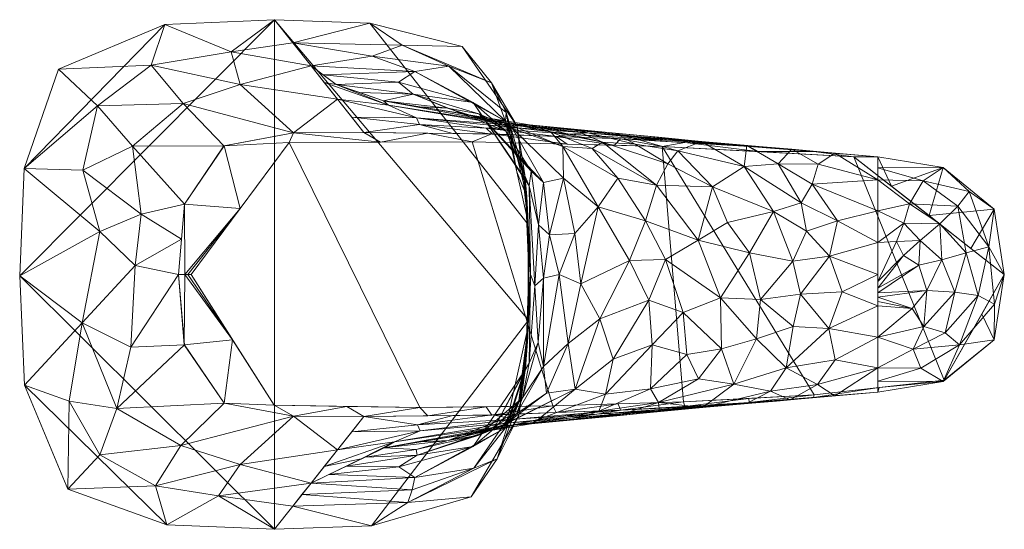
# Model space of a CAD drawing. Header units: millimetres. Extents: x -165 to 165, y -40 to 120.
# Tile 9 of 9: x 78 to 165, y -23 to 23. Entities that reach past the tile are written whole.
import ezdxf

# ---------------------------------------------------------------- set-up
doc = ezdxf.new("R2010")
doc.units = ezdxf.units.MM
doc.layers.add('A-GENM', color=13, linetype='Continuous')

# ---------------------------------------------------------------- blocks, each defined once
blk = doc.blocks.new('Model_FFAS1703-101GL0BF0 - Model_FFAS1703-101GL0BF0-430332-Preview')
at = {"layer": 'A-GENM', "lineweight": 9}
mesh = blk.add_polyface(dxfattribs=at)
corners = [(100, -22.5), (90.502, -22.092), (81.751, -18.96), (77.939, -9.758), (77.5, -0.126), (77.893, 9.365), (80.936, 18.13), (90.322, 22.071), (100, 22.5), (108.442, 22.201), (116.586, 20.137), (121.464, 13.092), (122.437, 4.423), (122.449, -4.044), (121.615, -12.445), (117.391, -19.633), (108.587, -22.188)]
mesh.append_faces([[corners[k] for k in face] for face in [(0, 8, 13, 16), (8, 0, 4)]], dxfattribs={"vtx0": -1, "vtx1": -1, "vtx2": -1})
mesh.append_faces([[corners[k] for k in face] for face in [(4, 0, 1, 3), (8, 4, 5, 7)]], dxfattribs={"vtx0": -1, "vtx2": -1})
mesh.append_faces([[corners[k] for k in face] for face in [(2, 3, 1), (6, 7, 5), (11, 12, 9, 10)]], dxfattribs={"vtx1": -1})
mesh.append_faces([[corners[k] for k in face] for face in [(8, 9, 12, 13)]], dxfattribs={"vtx1": -1, "vtx3": -1})
mesh.append_faces([[corners[k] for k in face] for face in [(14, 15, 16, 13)]], dxfattribs={"vtx2": -1})
mesh = blk.add_polyface(dxfattribs=at)
corners = [(100, -22.5), (101.622, -20.46, 9.12), (103.244, -18.421, 18.241), (105.579, -15.485, 31.37), (107.915, -12.548, 44.5), (101.689, -12.512, 44.5), (95.568, -11.371, 44.5), (92.048, -6.205, 44.5), (91.539, 0, 44.5), (92.05, 6.215, 44.5), (95.548, 11.361, 44.5), (101.679, 12.511, 44.5), (107.915, 12.548, 44.5), (105.579, 15.485, 31.37), (103.244, 18.421, 18.241), (101.622, 20.46, 9.12), (100, 22.5), (90.322, 22.071), (80.936, 18.13), (77.893, 9.365), (77.5, -0.126), (77.939, -9.758), (81.751, -18.96), (90.502, -22.092), (96.979, -16.771, 24.797), (96.976, 16.77, 24.797), (84.582, 3.808, 22.197), (86.088, -11.834, 22.315), (87.462, 11.321, 26.611), (83.033, -4.273, 17.253), (89.498, -18.648, 12.619), (91.73, -15.097, 27.279), (95.058, -19.558, 12.33), (84.567, -15.925, 12.214), (81.867, -11.19, 11.032), (96.176, 19.657, 12.186), (89.129, 18.492, 12.786), (91.944, 15.114, 27.502), (84.384, 14.901, 13.635), (83.068, 9.207, 15.808), (91.795, 3.108, 44.5), (88.229, 5.317, 33.259), (87.698, 0.792, 32.314), (87.333, -6.409, 30.086)]
mesh.append_faces([[corners[k] for k in face] for face in [(13, 11, 12)]], dxfattribs={"vtx0": -1})
mesh.append_faces([[corners[k] for k in face] for face in [(22, 34, 21), (16, 35, 15), (7, 27, 6), (0, 32, 23), (2, 32, 1), (40, 42, 8), (14, 25, 13), (11, 37, 10), (19, 38, 18)]], dxfattribs={"vtx0": -1, "vtx1": -1})
mesh.append_faces([[corners[k] for k in face] for face in [(14, 35, 25), (36, 35, 17), (29, 34, 27), (34, 33, 27), (30, 23, 32), (20, 29, 26), (11, 13, 25), (36, 25, 35), (34, 22, 33), (42, 43, 8), (24, 30, 32), (28, 38, 39), (36, 37, 25), (24, 32, 2), (3, 5, 24), (6, 27, 31), (33, 31, 27), (34, 29, 21), (25, 37, 11), (40, 41, 42), (33, 22, 30), (31, 30, 24), (43, 29, 27), (5, 31, 24), (31, 33, 30), (26, 41, 39), (18, 38, 36), (36, 38, 37), (28, 10, 37), (37, 38, 28), (38, 19, 39), (19, 26, 39), (26, 42, 41), (9, 28, 41), (39, 41, 28), (26, 29, 42), (42, 29, 43), (27, 7, 43)]], dxfattribs={"vtx0": -1, "vtx1": -1, "vtx2": -1})
mesh.append_faces([[corners[k] for k in face] for face in [(35, 14, 15), (43, 7, 8)]], dxfattribs={"vtx0": -1, "vtx2": -1})
mesh.append_faces([[corners[k] for k in face] for face in [(19, 20, 26), (22, 23, 30), (0, 1, 32), (17, 18, 36), (16, 17, 35), (40, 9, 41), (20, 21, 29), (5, 6, 31), (9, 10, 28), (2, 3, 24)]], dxfattribs={"vtx1": -1, "vtx2": -1})
mesh.append_faces([[corners[k] for k in face] for face in [(3, 4, 5)]], dxfattribs={"vtx2": -1})
mesh = blk.add_polyface(dxfattribs=at)
corners = [(100, -22.5), (108.587, -22.188), (117.391, -19.633), (121.615, -12.445), (122.449, -4.044), (122.437, 4.423), (121.464, 13.092), (116.586, 20.137), (108.442, 22.201), (100, 22.5), (101.622, 20.46, 9.12), (103.244, 18.421, 18.241), (112.4, 17.94, 18.241), (120.419, 13.527, 18.241), (122.439, 4.583, 18.241), (122.439, -4.584, 18.241), (120.418, -13.529, 18.241), (112.4, -17.94, 18.241), (103.244, -18.421, 18.241), (101.622, -20.46, 9.12), (122.185, -8.266, 9.027), (122.124, 8.787, 9.092), (111.308, 20.266, 7.691), (111.797, -20.125, 8.003), (122.5, 0.192, 6.893), (119.675, -16.285, 6.91), (119.185, 16.919, 6.723), (115.433, 18.397, 12.174), (108.635, 19.291, 13.656), (120.474, 14.301, 12.022), (121.429, 9.055, 18.241), (122.302, 6.894, 13.742), (122.5, 0, 13.632), (122.394, -5.548, 13.351), (121.575, -11.35, 13.462), (117.627, -17.108, 13.435), (112.19, -19.021, 13.105), (102.433, -19.441, 13.68)]
mesh.append_faces([[corners[k] for k in face] for face in [(12, 28, 11), (2, 23, 1), (7, 26, 6), (13, 27, 12), (18, 36, 17), (19, 23, 37)]], dxfattribs={"vtx0": -1, "vtx1": -1})
mesh.append_faces([[corners[k] for k in face] for face in [(3, 20, 25), (10, 28, 22), (27, 13, 29), (7, 22, 26), (23, 19, 1), (35, 34, 16), (32, 31, 14), (35, 23, 25), (21, 31, 24), (24, 32, 33), (5, 21, 24), (28, 27, 22), (15, 34, 33), (23, 36, 37), (21, 6, 26), (10, 22, 8), (29, 30, 31), (12, 27, 28), (29, 26, 27), (26, 29, 21), (23, 2, 25), (26, 22, 27), (4, 24, 20), (34, 20, 33), (29, 31, 21), (33, 32, 15), (24, 31, 32), (24, 33, 20), (25, 20, 34), (36, 35, 17), (25, 34, 35), (23, 35, 36)]], dxfattribs={"vtx0": -1, "vtx1": -1, "vtx2": -1})
mesh.append_faces([[corners[k] for k in face] for face in [(29, 13, 30), (36, 18, 37), (21, 5, 6), (28, 10, 11), (25, 2, 3), (22, 7, 8), (31, 30, 14), (34, 15, 16), (35, 16, 17)]], dxfattribs={"vtx0": -1, "vtx2": -1})
mesh.append_faces([[corners[k] for k in face] for face in [(3, 4, 20), (4, 5, 24), (14, 15, 32)]], dxfattribs={"vtx1": -1, "vtx2": -1})
mesh.append_faces([[corners[k] for k in face] for face in [(19, 0, 1), (8, 9, 10)]], dxfattribs={"vtx2": -1})
mesh = blk.add_polyface(dxfattribs=at)
corners = [(103.244, -18.421, 18.241), (112.4, -17.94, 18.241), (120.418, -13.529, 18.241), (122.439, -4.584, 18.241), (122.439, 4.583, 18.241), (120.419, 13.527, 18.241), (112.4, 17.94, 18.241), (103.244, 18.421, 18.241), (105.468, 16.788, 25.559), (109.644, 15.332, 31.999), (122.538, 13.207, 40.34), (137.739, 11.75, 43.714), (153.33, 10.398, 44.5), (153.33, 8.373, 42.792), (153.33, 5.624, 42.164), (153.33, 2.817, 41.84), (153.33, 0, 41.713), (153.33, -2.776, 41.837), (153.33, -5.537, 42.15), (153.33, -8.249, 42.752), (153.33, -10.398, 44.5), (137.833, -11.742, 43.724), (122.688, -13.19, 40.395), (109.703, -15.317, 32.065), (125.176, -0.002, 34.155), (139.425, -2.07, 41.171), (144.12, 5.551, 41.776), (145.233, -8.251, 42.284), (122.531, -7.839, 26.981), (122.531, 7.838, 26.981), (146.502, -1.724, 41.651), (145.734, 11.057, 44.117), (106.373, -16.917, 24.937), (147.513, 7.974, 42.381), (122.64, -0.003, 23.424), (117.565, 15.178, 23.85), (117.565, -15.178, 23.851), (149.005, -4.776, 41.938), (145.582, -11.07, 44.112), (149.068, 1.623, 41.717), (133.774, 7.875, 40.48), (118.069, 14.188, 30.017), (116.091, 14.27, 36.169), (125.492, 11.314, 37.64), (118.072, -14.186, 30.028), (116.195, -14.253, 36.23), (126.586, -10.139, 37.614), (122.074, -8.552, 22.333), (122.074, 8.551, 22.334), (149.756, 4.742, 41.958), (149.568, -7.533, 42.393), (137.49, -9.2, 41.571), (150.187, -1.543, 41.732), (123.794, 8.137, 32.44), (123.794, -8.134, 32.44), (133.371, -6.221, 40.189), (141.513, 9.532, 42.288), (130.139, 12.479, 42.027), (138.73, 7.728, 41.466), (137.454, 3.041, 40.932), (131.385, 1.227, 39.339), (149.532, -10.727, 44.31), (147.99, -9.717, 43.027), (143.842, -10.308, 42.933), (140.6, -9.677, 42.221), (142.596, -5.68, 41.671), (130.26, -12.466, 42.059), (134.047, -12.104, 42.892), (133.934, -11.303, 41.787), (128.681, -12.055, 40.688), (133.236, -10.095, 40.895), (129.267, -10.558, 39.611), (123.314, -12.79, 38.393), (120.365, -13.241, 34.796), (136.444, -7.052, 40.995), (136.136, -3.358, 40.712), (133.079, -2.268, 39.946), (128.773, -3.915, 38.029), (134.572, 1.33, 40.336), (132.786, 4.733, 39.922), (128.603, 5.988, 38.036), (130.338, 8.519, 39.367), (128.994, 11.686, 40.398), (135.663, 10.911, 41.939), (141.987, 1.902, 41.411), (149.532, 10.727, 44.308), (148.049, 9.753, 43.05), (141.737, 11.404, 43.915), (144.506, 9.776, 42.733), (141.707, -11.406, 43.918), (139.499, -6.566, 41.429), (121.042, 12.882, 34.308), (125.559, 8.513, 35.736), (126.549, 3.613, 36.111), (127.08, -0.82, 36.624), (125.956, -6.087, 35.615), (124.035, -10.492, 34.862), (121.406, -12.309, 32.395), (121.93, -10.896, 29.554), (119.352, -13.67, 27.019), (112.623, -15.96, 27.14), (123.317, -6.013, 29.835), (123.028, -1.004, 27.301), (123.783, -0.311, 30.823), (111.004, -16.987, 23.198), (104.327, 17.625, 21.806), (110.968, 16.975, 23.265), (112.264, 15.911, 27.655), (129.934, -7.479, 38.987), (124.315, 3.517, 32.456), (123.35, 4.39, 29.45), (122.702, 9.121, 29.729), (120.46, 12.654, 27.597), (104.808, -17.669, 21.589), (120.511, 13.366, 36.812), (124.428, 12.605, 38.979), (112.867, 14.801, 34.084), (115.289, 14.693, 32.487), (119.315, 13.738, 38.255), (116.811, 14.198, 35.036), (147.02, 3.84, 41.786), (145.805, 1.187, 41.609), (146.554, 6.323, 42.014), (142.956, -2.216, 41.492), (145.854, -4.606, 41.794), (126.474, -12.828, 41.227), (119.441, -13.721, 38.312), (119.499, -13.619, 36.671), (112.949, -14.785, 34.147), (115.369, -14.672, 32.55), (112.533, -15.45, 30.079), (108.038, -16.117, 28.501), (126.339, 12.843, 41.183), (134.767, 9.781, 41.182), (131.877, 11.518, 41.356), (133.939, 12.114, 42.87), (140.029, 4.586, 41.342), (107.556, 16.06, 28.779), (128.094, 11.135, 39.397)]
mesh.append_faces([[corners[k] for k in face] for face in [(3, 47, 2), (16, 39, 15), (85, 86, 31), (31, 88, 87), (21, 63, 89), (42, 119, 116), (22, 69, 125), (9, 107, 137)]], dxfattribs={"vtx0": -1, "vtx1": -1})
mesh.append_faces([[corners[k] for k in face] for face in [(127, 46, 72), (104, 36, 100), (100, 130, 131), (43, 115, 138), (59, 40, 58), (48, 34, 4), (122, 56, 88), (111, 112, 41), (71, 72, 46), (50, 62, 27), (13, 86, 85), (30, 52, 37), (104, 113, 1), (47, 34, 28), (28, 102, 101), (100, 36, 99), (26, 58, 56), (65, 27, 64), (29, 48, 35), (103, 101, 102), (107, 35, 106), (27, 63, 64), (86, 13, 33), (2, 47, 36), (52, 39, 16), (86, 33, 88), (84, 25, 59), (83, 56, 58), (49, 15, 39), (51, 74, 90), (9, 117, 107), (98, 99, 28), (6, 105, 106), (50, 37, 18), (124, 27, 65), (39, 121, 120), (27, 62, 63), (122, 49, 120), (25, 75, 78), (43, 92, 91), (115, 82, 138), (111, 53, 110), (119, 91, 117), (40, 59, 79), (103, 24, 54), (54, 98, 101), (54, 97, 98), (59, 78, 79), (70, 74, 51), (34, 47, 3), (47, 28, 99), (35, 48, 5), (34, 48, 29), (120, 49, 39), (33, 14, 49), (61, 62, 19), (37, 50, 27), (68, 64, 21), (55, 70, 71), (37, 52, 17), (39, 52, 30), (91, 53, 41), (80, 92, 43), (24, 94, 95), (54, 95, 96), (64, 68, 51), (77, 60, 76), (138, 40, 81), (31, 86, 88), (84, 59, 136), (56, 83, 11), (134, 133, 82), (136, 26, 84), (90, 75, 25), (108, 76, 55), (81, 40, 79), (62, 38, 63), (19, 62, 50), (21, 64, 63), (64, 51, 90), (25, 123, 65), (37, 124, 30), (66, 69, 68), (68, 69, 70), (72, 71, 69), (68, 70, 51), (71, 70, 69), (74, 70, 55), (72, 69, 22), (46, 77, 108), (73, 46, 127), (96, 97, 54), (75, 74, 55), (90, 25, 65), (55, 76, 75), (76, 78, 75), (71, 46, 108), (78, 76, 60), (95, 54, 24), (94, 24, 93), (78, 60, 79), (78, 59, 25), (80, 79, 60), (79, 80, 81), (60, 77, 94), (109, 92, 93), (80, 43, 81), (114, 115, 43), (82, 115, 10), (134, 83, 133), (83, 58, 133), (134, 57, 83), (26, 120, 121), (84, 121, 123), (33, 122, 88), (56, 87, 88), (90, 74, 75), (64, 90, 65), (119, 117, 116), (114, 43, 91), (93, 92, 80), (91, 92, 53), (80, 60, 94), (93, 24, 109), (94, 93, 80), (94, 77, 95), (77, 46, 95), (96, 46, 73), (46, 96, 95), (73, 129, 97), (73, 97, 96), (98, 97, 44), (99, 98, 44), (98, 28, 101), (100, 99, 44), (99, 36, 47), (44, 129, 130), (100, 32, 104), (28, 34, 102), (54, 101, 103), (34, 29, 102), (109, 110, 53), (110, 102, 29), (109, 24, 103), (1, 36, 104), (107, 106, 8), (6, 106, 35), (107, 41, 112), (76, 108, 77), (55, 71, 108), (110, 109, 103), (109, 53, 92), (102, 110, 103), (110, 29, 111), (112, 111, 29), (41, 53, 111), (29, 35, 112), (107, 112, 35), (117, 41, 107), (115, 114, 118), (114, 119, 42), (91, 41, 117), (91, 119, 114), (39, 30, 121), (122, 120, 26), (123, 121, 30), (26, 121, 84), (56, 122, 26), (49, 122, 33), (84, 123, 25), (124, 123, 30), (27, 124, 37), (123, 124, 65), (126, 127, 72), (129, 23, 130), (128, 129, 127), (97, 129, 44), (127, 129, 73), (44, 130, 100), (58, 40, 133), (82, 133, 40), (132, 134, 82), (59, 58, 136), (26, 136, 58), (40, 138, 82), (43, 138, 81)]], dxfattribs={"vtx0": -1, "vtx1": -1, "vtx2": -1})
mesh.append_faces([[corners[k] for k in face] for face in [(36, 1, 2), (52, 16, 17), (34, 3, 4), (33, 13, 14), (49, 14, 15), (48, 4, 5), (129, 128, 23), (62, 61, 38), (63, 38, 89), (68, 21, 67), (69, 66, 125), (68, 67, 66), (72, 22, 126), (127, 45, 128), (56, 11, 87), (107, 8, 137), (104, 32, 113), (82, 10, 132), (117, 9, 116), (114, 42, 118), (127, 126, 45), (130, 23, 131), (134, 132, 57)]], dxfattribs={"vtx0": -1, "vtx2": -1})
mesh.append_faces([[corners[k] for k in face] for face in [(83, 57, 135, 11)]], dxfattribs={"vtx0": -1, "vtx3": -1})
mesh.append_faces([[corners[k] for k in face] for face in [(17, 18, 37), (18, 19, 50), (105, 8, 106), (5, 6, 35), (118, 10, 115), (131, 32, 100)]], dxfattribs={"vtx1": -1, "vtx2": -1})
mesh.append_faces([[corners[k] for k in face] for face in [(19, 20, 61), (85, 12, 13), (113, 0, 1), (6, 7, 105)]], dxfattribs={"vtx2": -1})
mesh = blk.add_polyface(dxfattribs=at)
corners = [(103.244, 18.421, 18.241), (105.579, 15.485, 31.37), (107.915, 12.548, 44.5), (119.284, 12.406, 44.5), (130.646, 11.985, 44.5), (141.996, 11.311, 44.5), (153.33, 10.398, 44.5), (137.743, 11.75, 43.714), (122.543, 13.206, 40.342), (109.638, 15.334, 31.993), (105.466, 16.788, 25.556), (110.096, 14.943, 33.687), (148.382, 10.796, 44.5), (121.463, 12.942, 41.691), (132.114, 12.186, 43.144), (145.189, 11.054, 44.5), (134.99, 11.839, 44.071), (106.84, 13.899, 38.458), (112.551, 13.835, 38.556), (136.637, 11.775, 43.905), (127.617, 12.506, 42.641), (120.476, 13.34, 39.999), (120.286, 13.237, 40.493), (104.412, 16.953, 24.805), (150.856, 10.597, 44.5), (140.837, 11.471, 44.085), (124.965, 12.196, 44.5), (126.159, 12.401, 43.444), (118.722, 12.908, 42.227), (115.762, 12.45, 44.5), (112.828, 13.248, 41.211)]
mesh.append_faces([[corners[k] for k in face] for face in [(23, 10, 0)]], dxfattribs={"vtx0": -1})
mesh.append_faces([[corners[k] for k in face] for face in [(17, 18, 1), (5, 16, 4), (12, 19, 15), (9, 21, 8), (2, 30, 17)]], dxfattribs={"vtx0": -1, "vtx1": -1})
mesh.append_faces([[corners[k] for k in face] for face in [(9, 11, 21), (10, 23, 11), (25, 14, 19), (18, 30, 28), (1, 18, 11), (14, 21, 20), (20, 21, 22), (20, 16, 19), (19, 16, 15), (24, 7, 25), (26, 27, 28), (12, 25, 19), (28, 30, 3), (18, 13, 22), (20, 19, 14), (14, 8, 21), (20, 13, 27), (20, 22, 13), (21, 11, 22), (18, 22, 11), (7, 14, 25), (13, 28, 27), (4, 16, 27), (20, 27, 16), (13, 18, 28), (18, 17, 30)]], dxfattribs={"vtx0": -1, "vtx1": -1, "vtx2": -1})
mesh.append_faces([[corners[k] for k in face] for face in [(28, 3, 26), (25, 12, 24), (30, 29, 3)]], dxfattribs={"vtx0": -1, "vtx2": -1})
mesh.append_faces([[corners[k] for k in face] for face in [(7, 8, 14), (5, 15, 16), (26, 4, 27), (9, 10, 11), (23, 1, 11), (2, 29, 30)]], dxfattribs={"vtx1": -1, "vtx2": -1})
mesh.append_faces([[corners[k] for k in face] for face in [(24, 6, 7)]], dxfattribs={"vtx2": -1})
mesh = blk.add_polyface(dxfattribs=at)
corners = [(164.5, 0, 48), (164.5, 0, 47.125), (164.5, 0, 46.25), (164.5, 0, 45.375), (164.5, 0, 44.5), (163.6, 5.765, 44.5), (159.086, 9.445, 44.5), (153.33, 10.398, 44.5), (141.97, 11.313, 44.5), (130.581, 11.989, 44.5), (119.212, 12.408, 44.5), (107.915, 12.548, 44.5), (101.679, 12.511, 44.5), (95.554, 11.364, 44.5), (92.049, 6.214, 44.5), (91.539, 0, 44.5), (91.815, 0, 45.375), (92.091, 0, 46.25), (92.367, 0, 47.125), (92.643, 0, 48), (101.302, 11.65, 48), (117.47, 11.714, 48), (134.262, 11.309, 48), (151.216, 10.402, 48), (157.858, 5.201, 48), (161.551, 2.31, 48), (96.973, 5.825, 48), (125.866, 11.512, 48), (109.386, 11.682, 48), (113.564, 12.478, 44.5), (142.739, 10.856, 48), (136.275, 11.651, 44.5), (147.65, 10.855, 44.5), (154.537, 7.802, 48), (130.064, 11.411, 48), (124.897, 12.198, 44.5)]
mesh.append_faces([[corners[k] for k in face] for face in [(5, 2, 3, 4)]], dxfattribs={"vtx0": -1})
mesh.append_faces([[corners[k] for k in face] for face in [(34, 35, 27), (28, 12, 20), (12, 28, 11), (11, 28, 29), (35, 34, 9), (25, 5, 24), (9, 22, 31), (30, 31, 22), (31, 30, 8), (20, 13, 26), (27, 10, 21)]], dxfattribs={"vtx0": -1, "vtx1": -1})
mesh.append_faces([[corners[k] for k in face] for face in [(26, 14, 17), (2, 5, 25)]], dxfattribs={"vtx0": -1, "vtx1": -1, "vtx2": -1})
mesh.append_faces([[corners[k] for k in face] for face in [(21, 10, 29), (23, 7, 32), (9, 34, 22), (30, 32, 8), (7, 23, 33)]], dxfattribs={"vtx0": -1, "vtx2": -1})
mesh.append_faces([[corners[k] for k in face] for face in [(16, 17, 14, 15)]], dxfattribs={"vtx1": -1})
mesh.append_faces([[corners[k] for k in face] for face in [(35, 10, 27), (13, 14, 26), (28, 21, 29), (12, 13, 20), (6, 7, 33), (17, 18, 26), (30, 23, 32), (33, 24, 6), (5, 6, 24)]], dxfattribs={"vtx1": -1, "vtx2": -1})
mesh.append_faces([[corners[k] for k in face] for face in [(18, 19, 26)]], dxfattribs={"vtx2": -1})
mesh.append_faces([[corners[k] for k in face] for face in [(25, 0, 1, 2)]], dxfattribs={"vtx3": -1})
mesh = blk.add_polyface(dxfattribs=at)
corners = [(92.643, 0, 48), (99.974, -11.543, 48), (112.852, -11.754, 48), (124.603, -11.595, 48), (136.16, -11.235, 48), (147.707, -10.637, 48), (159.177, -9.341, 48), (164.5, 0, 48), (151.216, 10.402, 48), (134.262, 11.309, 48), (117.47, 11.714, 48), (101.302, 11.65, 48)]
mesh.append_faces([[corners[k] for k in face] for face in [(8, 6, 7)]], dxfattribs={"vtx0": -1})
mesh.append_faces([[corners[k] for k in face] for face in [(9, 4, 5)]], dxfattribs={"vtx0": -1, "vtx2": -1})
mesh.append_faces([[corners[k] for k in face] for face in [(10, 11, 2, 3), (9, 10, 3, 4), (8, 9, 5, 6)]], dxfattribs={"vtx1": -1, "vtx3": -1})
mesh.append_faces([[corners[k] for k in face] for face in [(11, 0, 1, 2)]], dxfattribs={"vtx3": -1})
mesh = blk.add_polyface(dxfattribs=at)
corners = [(153.33, -10.398, 44.5), (153.33, -8.249, 42.752), (153.33, -5.537, 42.15), (153.33, -2.776, 41.837), (153.33, 0, 41.713), (153.33, 2.82, 41.84), (153.33, 5.624, 42.164), (153.33, 8.373, 42.792), (153.33, 10.398, 44.5), (159.086, 9.445, 44.5), (163.6, 5.765, 44.5), (164.5, 0, 44.5), (163.601, -5.763, 44.5), (159.085, -9.445, 44.5), (153.33, -1.219, 41.767), (160.132, -1.57, 42.224), (160.386, 6.043, 42.709), (160.539, -6.221, 42.782), (157.079, 3.016, 41.932), (153.33, -1.997, 41.802), (163.119, 2.444, 43.098), (153.33, -0.61, 41.74), (161.142, 1.917, 42.433), (158.806, 4.481, 42.217), (158.974, 1.293, 42.046), (157.649, -1.417, 41.906), (157.393, -4.58, 42.108), (162.197, -1.84, 42.713), (156.941, 0.826, 41.841), (153.33, -9.41, 43.696), (157.12, -8.272, 42.959), (156.454, -6.582, 42.41), (155.587, 1.668, 41.786), (154.975, 2.914, 41.849), (155.635, 4.535, 42.031), (156.109, 6.253, 42.325), (153.33, 9.424, 43.679), (157.318, 8.281, 42.982), (163.642, -2.615, 43.407), (159.273, -5.143, 42.364), (161.408, 7.327, 43.406), (153.33, -1.608, 41.785), (153.33, -2.387, 41.82), (156.37, -3.01, 41.894)]
mesh.append_faces([[corners[k] for k in face] for face in [(10, 40, 9), (42, 43, 3), (2, 31, 1)]], dxfattribs={"vtx0": -1, "vtx1": -1})
mesh.append_faces([[corners[k] for k in face] for face in [(15, 22, 27), (18, 28, 32), (22, 16, 20), (20, 16, 40), (35, 23, 34), (31, 2, 26), (27, 22, 20), (22, 23, 16), (32, 33, 18), (31, 17, 30), (35, 16, 23), (34, 18, 33), (27, 38, 17), (25, 41, 28), (24, 18, 23), (24, 23, 22), (24, 22, 15), (23, 18, 34), (25, 24, 15), (28, 18, 24), (26, 25, 15), (31, 39, 17), (20, 11, 38), (27, 17, 39), (25, 28, 24), (31, 30, 1), (29, 30, 13), (13, 30, 17), (31, 26, 39), (14, 32, 28), (33, 21, 5), (21, 33, 32), (5, 34, 33), (34, 6, 35), (7, 37, 35), (9, 40, 37), (9, 37, 36), (35, 37, 16), (17, 38, 12), (20, 38, 27), (26, 15, 39), (27, 39, 15), (20, 40, 10), (37, 40, 16), (43, 25, 26), (25, 43, 19), (2, 43, 26)]], dxfattribs={"vtx0": -1, "vtx1": -1, "vtx2": -1})
mesh.append_faces([[corners[k] for k in face] for face in [(43, 42, 19), (30, 29, 1), (37, 7, 36), (43, 2, 3), (20, 10, 11), (32, 14, 21), (34, 5, 6), (25, 19, 41)]], dxfattribs={"vtx0": -1, "vtx2": -1})
mesh.append_faces([[corners[k] for k in face] for face in [(12, 13, 17), (11, 12, 38), (41, 14, 28), (6, 7, 35)]], dxfattribs={"vtx1": -1, "vtx2": -1})
mesh.append_faces([[corners[k] for k in face] for face in [(13, 0, 29), (21, 4, 5), (36, 8, 9)]], dxfattribs={"vtx2": -1})
mesh = blk.add_polyface(dxfattribs=at)
corners = [(164.5, 0, 48), (159.177, -9.341, 48), (147.707, -10.637, 48), (136.16, -11.235, 48), (124.603, -11.595, 48), (112.852, -11.754, 48), (99.974, -11.543, 48), (92.643, 0, 48), (92.367, 0, 47.125), (92.091, 0, 46.25), (91.815, 0, 45.375), (91.539, 0, 44.5), (92.047, -6.202, 44.5), (95.572, -11.374, 44.5), (101.696, -12.512, 44.5), (107.915, -12.548, 44.5), (119.212, -12.408, 44.5), (130.581, -11.989, 44.5), (141.97, -11.313, 44.5), (153.33, -10.398, 44.5), (159.085, -9.445, 44.5), (163.601, -5.763, 44.5), (164.5, 0, 44.5), (164.5, 0, 45.375), (164.5, 0, 46.25), (164.5, 0, 47.125), (162.509, -3.495, 48), (96.309, -5.772, 48), (153.442, -9.989, 48), (141.934, -10.936, 48), (147.65, -10.855, 44.5), (136.276, -11.651, 44.5), (130.382, -11.415, 48), (118.727, -11.674, 48), (106.413, -11.649, 48), (124.897, -12.198, 44.5), (113.564, -12.478, 44.5)]
mesh.append_faces([[corners[k] for k in face] for face in [(26, 24, 25, 0)]], dxfattribs={"vtx0": -1})
mesh.append_faces([[corners[k] for k in face] for face in [(20, 28, 19), (19, 28, 30), (29, 18, 2), (13, 27, 12), (18, 29, 31), (5, 36, 33), (28, 20, 1), (16, 33, 36), (17, 32, 35)]], dxfattribs={"vtx0": -1, "vtx1": -1})
mesh.append_faces([[corners[k] for k in face] for face in [(26, 21, 24), (12, 27, 9)]], dxfattribs={"vtx0": -1, "vtx1": -1, "vtx2": -1})
mesh.append_faces([[corners[k] for k in face] for face in [(15, 5, 34), (27, 8, 9), (17, 3, 32), (1, 20, 21), (2, 18, 30), (5, 15, 36), (13, 6, 27), (4, 16, 35), (30, 28, 2), (16, 4, 33)]], dxfattribs={"vtx0": -1, "vtx2": -1})
mesh.append_faces([[corners[k] for k in face] for face in [(26, 1, 21), (17, 31, 3), (34, 6, 14), (29, 3, 31), (14, 15, 34), (32, 4, 35), (13, 14, 6)]], dxfattribs={"vtx1": -1, "vtx2": -1})
mesh.append_faces([[corners[k] for k in face] for face in [(10, 11, 12, 9), (27, 7, 8)]], dxfattribs={"vtx2": -1})
mesh.append_faces([[corners[k] for k in face] for face in [(21, 22, 23, 24)]], dxfattribs={"vtx3": -1})
mesh = blk.add_polyface(dxfattribs=at)
corners = [(103.244, -18.421, 18.241), (109.703, -15.317, 32.065), (122.688, -13.19, 40.395), (137.833, -11.742, 43.724), (153.33, -10.398, 44.5), (141.996, -11.311, 44.5), (130.646, -11.985, 44.5), (119.284, -12.406, 44.5), (107.915, -12.548, 44.5), (105.579, -15.485, 31.37), (146.561, -10.985, 44.161), (120.522, -13.133, 40.936), (142.197, -11.364, 43.943), (133.796, -12.004, 43.586), (131.479, -12.266, 42.923), (120.345, -13.357, 39.94), (110.617, -14.791, 34.345), (106.84, -13.899, 38.458), (112.9, -13.794, 38.72), (121.225, -12.769, 42.542), (128.487, -12.338, 43.257), (137.935, -11.639, 44.189), (149.945, -10.691, 44.331), (104.412, -16.953, 24.805), (107.674, -16.292, 27.724), (144.379, -11.174, 44.052), (140.727, -11.459, 44.18), (126.136, -12.675, 42.141), (116.195, -14.253, 36.23), (115.762, -12.45, 44.5), (144.389, -11.15, 44.434), (112.658, -13.265, 41.143)]
mesh.append_faces([[corners[k] for k in face] for face in [(1, 16, 24), (17, 31, 8), (6, 21, 5), (5, 30, 4), (4, 30, 22), (8, 31, 29)]], dxfattribs={"vtx0": -1, "vtx1": -1})
mesh.append_faces([[corners[k] for k in face] for face in [(16, 23, 24), (14, 13, 27), (20, 19, 11), (14, 15, 2), (7, 31, 19), (21, 30, 5), (6, 20, 21), (18, 31, 17), (15, 27, 11), (11, 16, 15), (16, 18, 9), (13, 14, 12), (16, 11, 18), (18, 11, 19), (11, 27, 20), (21, 20, 13), (6, 19, 20), (26, 13, 12), (30, 26, 10), (21, 13, 26), (14, 27, 15), (20, 27, 13), (1, 15, 16), (30, 21, 26), (19, 31, 18)]], dxfattribs={"vtx0": -1, "vtx1": -1, "vtx2": -1})
mesh.append_faces([[corners[k] for k in face] for face in [(18, 17, 9), (30, 10, 22), (15, 1, 28), (14, 3, 12), (14, 2, 3), (31, 7, 29), (16, 9, 23)]], dxfattribs={"vtx0": -1, "vtx2": -1})
mesh.append_faces([[corners[k] for k in face] for face in [(25, 10, 26), (6, 7, 19), (12, 25, 26), (28, 2, 15)]], dxfattribs={"vtx1": -1, "vtx2": -1})
mesh.append_faces([[corners[k] for k in face] for face in [(23, 0, 24)]], dxfattribs={"vtx2": -1})

msp = doc.modelspace()

# ---------------------------------------------------------------- block references
at = {"layer": 'A-GENM', "lineweight": 9}
msp.add_blockref('Model_FFAS1703-101GL0BF0 - Model_FFAS1703-101GL0BF0-430332-Preview', (0, 0), dxfattribs=at)

doc.saveas('drawing.dxf')
